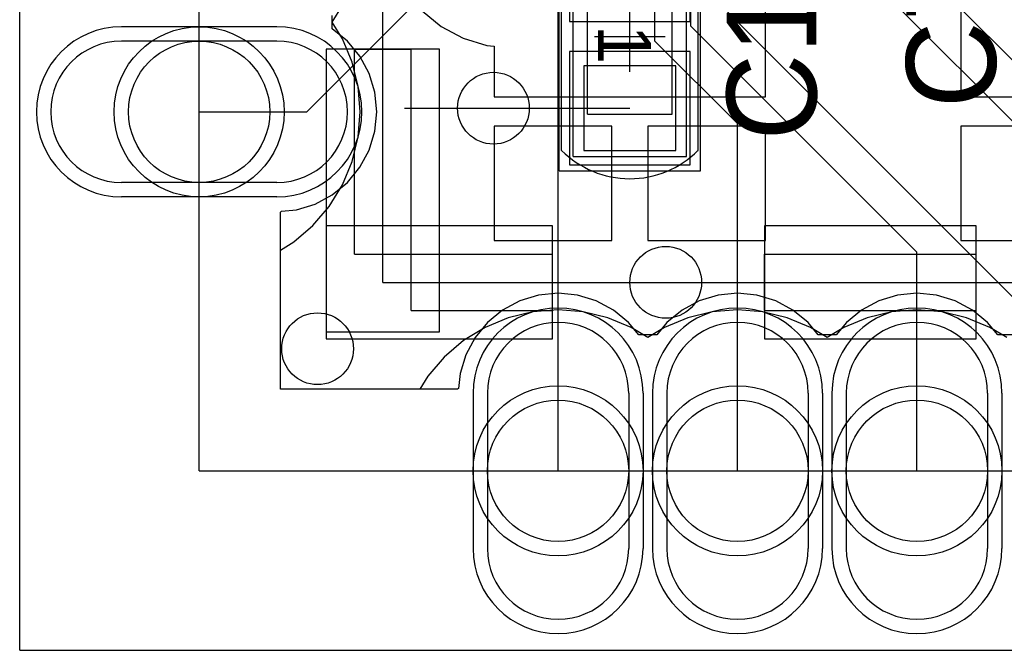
# Model space of a CAD drawing. Extents: x 772.1 to 790.6, y 469.2 to 502.5.
# Tile 1 of 14: x 772.1 to 779.1, y 469.2 to 473.7. Entities that reach past the tile are written whole.
import ezdxf

# ---------------------------------------------------------------- set-up
doc = ezdxf.new("R2010")
doc.units = 0
doc.layers.get('0').update_dxf_attribs({"linetype": 'CONTINUOUS'})
for name, color, linetype in [('BOTTOMLAYER', 5, 'CONTINUOUS'), ('BOTTOMSOLDER', 6, 'CONTINUOUS'), ('KEEPOUTLAYER', 6, 'CONTINUOUS'), ('MECHANICAL1', 6, 'CONTINUOUS'), ('MECHANICAL15', 56, 'CONTINUOUS'), ('MECHANICAL16', 56, 'CONTINUOUS'), ('MECHANICAL2', 216, 'CONTINUOUS'), ('MIDLAYER1', 16, 'CONTINUOUS'), ('MIDLAYER2', 76, 'CONTINUOUS'), ('MULTILAYER', 9, 'CONTINUOUS'), ('TOPLAYER', 1, 'CONTINUOUS'), ('TOPOVERLAY', 2, 'CONTINUOUS'), ('TOPPASTE', 8, 'CONTINUOUS'), ('TOPSOLDER', 216, 'CONTINUOUS')]:
    doc.layers.add(name, color=color, linetype=linetype)

# ---------------------------------------------------------------- blocks, each defined once
blk = doc.blocks.new('HOLE0_7_2_1X1_1_24')
at = {"layer": 'BOTTOMLAYER'}
for p, q in [((0.549999, 0.499999), (-0.549999, 0.499999)), ((0.549999, -0.499999), (-0.549999, -0.499999))]:
    blk.add_line(p, q, dxfattribs=at)
for centre, start, end in [((-0.549999, 0), 90, -90), ((0.549999, 0), -90, 90)]:
    blk.add_arc(centre, 0.5, start, end, dxfattribs=at)
at = {"layer": 'BOTTOMSOLDER'}
for p, q in [((0.549999, 0.601599), (-0.549999, 0.601599)), ((0.549999, -0.601599), (-0.549999, -0.601599))]:
    blk.add_line(p, q, dxfattribs=at)
for centre, start, end in [((-0.549999, 0), 90, -90), ((0.549999, 0), -90, 90)]:
    blk.add_arc(centre, 0.6016, start, end, dxfattribs=at)
at = {"layer": 'MIDLAYER1'}
for p, q in [((0.549999, 0.499999), (-0.549999, 0.499999)), ((0.549999, -0.499999), (-0.549999, -0.499999))]:
    blk.add_line(p, q, dxfattribs=at)
for centre, start, end in [((-0.549999, 0), 90, -90), ((0.549999, 0), -90, 90)]:
    blk.add_arc(centre, 0.5, start, end, dxfattribs=at)
at = {"layer": 'MIDLAYER2'}
for p, q in [((0.549999, 0.499999), (-0.549999, 0.499999)), ((0.549999, -0.499999), (-0.549999, -0.499999))]:
    blk.add_line(p, q, dxfattribs=at)
for centre, start, end in [((-0.549999, 0), 90, -90), ((0.549999, 0), -90, 90)]:
    blk.add_arc(centre, 0.5, start, end, dxfattribs=at)
at = {"layer": 'MULTILAYER'}
blk.add_circle((0, 0), 0.5, dxfattribs=at)
at = {"layer": 'TOPLAYER'}
blk.add_circle((0, 0), 0.5, dxfattribs=at)
at = {"layer": 'TOPSOLDER'}
blk.add_circle((0, 0), 0.6016, dxfattribs=at)
blk = doc.blocks.new('HOLE0_7_2_1X1_1_25')
at = {"layer": 'BOTTOMLAYER'}
for p, q in [((0.549999, 0.499999), (-0.549999, 0.499999)), ((0.549999, -0.499999), (-0.549999, -0.499999))]:
    blk.add_line(p, q, dxfattribs=at)
for centre, start, end in [((-0.549999, 0), 90, -90), ((0.549999, 0), -90, 90)]:
    blk.add_arc(centre, 0.5, start, end, dxfattribs=at)
at = {"layer": 'BOTTOMSOLDER'}
for p, q in [((0.549999, 0.601599), (-0.549999, 0.601599)), ((0.549999, -0.601599), (-0.549999, -0.601599))]:
    blk.add_line(p, q, dxfattribs=at)
for centre, start, end in [((-0.549999, 0), 90, -90), ((0.549999, 0), -90, 90)]:
    blk.add_arc(centre, 0.6016, start, end, dxfattribs=at)
at = {"layer": 'MIDLAYER1'}
for p, q in [((0.549999, 0.499999), (-0.549999, 0.499999)), ((0.549999, -0.499999), (-0.549999, -0.499999))]:
    blk.add_line(p, q, dxfattribs=at)
for centre, start, end in [((-0.549999, 0), 90, -90), ((0.549999, 0), -90, 90)]:
    blk.add_arc(centre, 0.5, start, end, dxfattribs=at)
at = {"layer": 'MIDLAYER2'}
for p, q in [((0.549999, 0.499999), (-0.549999, 0.499999)), ((0.549999, -0.499999), (-0.549999, -0.499999))]:
    blk.add_line(p, q, dxfattribs=at)
for centre, start, end in [((-0.549999, 0), 90, -90), ((0.549999, 0), -90, 90)]:
    blk.add_arc(centre, 0.5, start, end, dxfattribs=at)
at = {"layer": 'MULTILAYER'}
blk.add_circle((0, 0), 0.5, dxfattribs=at)
at = {"layer": 'TOPLAYER'}
blk.add_circle((0, 0), 0.5, dxfattribs=at)
at = {"layer": 'TOPSOLDER'}
blk.add_circle((0, 0), 0.6016, dxfattribs=at)
blk = doc.blocks.new('HOLE0_7_2_1X1_1_26')
at = {"layer": 'BOTTOMLAYER'}
for p, q in [((0.549999, 0.499999), (-0.549999, 0.499999)), ((0.549999, -0.499999), (-0.549999, -0.499999))]:
    blk.add_line(p, q, dxfattribs=at)
for centre, start, end in [((-0.549999, 0), 90, -90), ((0.549999, 0), -90, 90)]:
    blk.add_arc(centre, 0.5, start, end, dxfattribs=at)
at = {"layer": 'BOTTOMSOLDER'}
for p, q in [((0.549999, 0.601599), (-0.549999, 0.601599)), ((0.549999, -0.601599), (-0.549999, -0.601599))]:
    blk.add_line(p, q, dxfattribs=at)
for centre, start, end in [((-0.549999, 0), 90, -90), ((0.549999, 0), -90, 90)]:
    blk.add_arc(centre, 0.6016, start, end, dxfattribs=at)
at = {"layer": 'MIDLAYER1'}
for p, q in [((0.549999, 0.499999), (-0.549999, 0.499999)), ((0.549999, -0.499999), (-0.549999, -0.499999))]:
    blk.add_line(p, q, dxfattribs=at)
for centre, start, end in [((-0.549999, 0), 90, -90), ((0.549999, 0), -90, 90)]:
    blk.add_arc(centre, 0.5, start, end, dxfattribs=at)
at = {"layer": 'MIDLAYER2'}
for p, q in [((0.549999, 0.499999), (-0.549999, 0.499999)), ((0.549999, -0.499999), (-0.549999, -0.499999))]:
    blk.add_line(p, q, dxfattribs=at)
for centre, start, end in [((-0.549999, 0), 90, -90), ((0.549999, 0), -90, 90)]:
    blk.add_arc(centre, 0.5, start, end, dxfattribs=at)
at = {"layer": 'MULTILAYER'}
blk.add_circle((0, 0), 0.5, dxfattribs=at)
at = {"layer": 'TOPLAYER'}
blk.add_circle((0, 0), 0.5, dxfattribs=at)
at = {"layer": 'TOPSOLDER'}
blk.add_circle((0, 0), 0.6016, dxfattribs=at)
blk = doc.blocks.new('HOLE0_7_2_1X1_1_27')
at = {"layer": 'BOTTOMLAYER'}
for p, q in [((0.549999, 0.499999), (-0.549999, 0.499999)), ((0.549999, -0.499999), (-0.549999, -0.499999))]:
    blk.add_line(p, q, dxfattribs=at)
for centre, start, end in [((-0.549999, 0), 90, -90), ((0.549999, 0), -90, 90)]:
    blk.add_arc(centre, 0.5, start, end, dxfattribs=at)
at = {"layer": 'BOTTOMSOLDER'}
for p, q in [((0.549999, 0.601599), (-0.549999, 0.601599)), ((0.549999, -0.601599), (-0.549999, -0.601599))]:
    blk.add_line(p, q, dxfattribs=at)
for centre, start, end in [((-0.549999, 0), 90, -90), ((0.549999, 0), -90, 90)]:
    blk.add_arc(centre, 0.6016, start, end, dxfattribs=at)
at = {"layer": 'MIDLAYER1'}
for p, q in [((0.549999, 0.499999), (-0.549999, 0.499999)), ((0.549999, -0.499999), (-0.549999, -0.499999))]:
    blk.add_line(p, q, dxfattribs=at)
for centre, start, end in [((-0.549999, 0), 90, -90), ((0.549999, 0), -90, 90)]:
    blk.add_arc(centre, 0.5, start, end, dxfattribs=at)
at = {"layer": 'MIDLAYER2'}
for p, q in [((0.549999, 0.499999), (-0.549999, 0.499999)), ((0.549999, -0.499999), (-0.549999, -0.499999))]:
    blk.add_line(p, q, dxfattribs=at)
for centre, start, end in [((-0.549999, 0), 90, -90), ((0.549999, 0), -90, 90)]:
    blk.add_arc(centre, 0.5, start, end, dxfattribs=at)
at = {"layer": 'MULTILAYER'}
blk.add_circle((0, 0), 0.5, dxfattribs=at)
at = {"layer": 'TOPLAYER'}
blk.add_circle((0, 0), 0.5, dxfattribs=at)
at = {"layer": 'TOPSOLDER'}
blk.add_circle((0, 0), 0.6016, dxfattribs=at)
blk = doc.blocks.new('0402C_39')
at = {"layer": 'MECHANICAL15'}
for p, q in [((0.850001, 0.399999), (-0.850001, 0.399999)), ((-0.850001, -0.399999), (-0.850001, 0.399999)), ((0.850001, -0.399999), (0.850001, 0.399999)), ((0.850001, -0.399999), (-0.850001, -0.399999))]:
    blk.add_line(p, q, dxfattribs=at)
at = {"layer": 'MECHANICAL16'}
for p, q in [((0.950001, 0.499999), (-0.950001, 0.499999)), ((-0.950001, -0.499999), (-0.950001, 0.499999)), ((0.950001, -0.499999), (0.950001, 0.499999)), ((0.549999, 0.299999), (-0.549999, 0.299999)), ((-0.549999, -0.299999), (-0.549999, 0.299999)), ((0.549999, -0.299999), (0.549999, 0.299999)), ((0, -0.249999), (0, 0.249999)), ((0.249999, 0), (-0.249999, 0)), ((0.549999, -0.299999), (-0.549999, -0.299999)), ((0.950001, -0.499999), (-0.950001, -0.499999))]:
    blk.add_line(p, q, dxfattribs=at)
at = {"layer": 'TOPLAYER'}
for p, q in [((-0.208001, 0.325001), (-0.807999, 0.325001)), ((-0.807999, 0.325001), (-0.807999, -0.325001)), ((-0.208001, -0.325001), (-0.208001, 0.325001)), ((0.807999, 0.325001), (0.208001, 0.325001)), ((0.208001, 0.325001), (0.208001, -0.325001)), ((0.807999, -0.325001), (0.807999, 0.325001)), ((-0.807999, -0.325001), (-0.208001, -0.325001)), ((0.208001, -0.325001), (0.807999, -0.325001))]:
    blk.add_line(p, q, dxfattribs=at)
at = {"layer": 'TOPOVERLAY'}
for p, q in [((-0.807319, 0.481546), (-0.806265, 0.4826)), ((0.806265, 0.4826), (-0.806265, 0.4826)), ((0.807316, 0.481548), (0.806265, 0.4826)), ((0.806262, -0.4826), (-0.806262, -0.4826))]:
    blk.add_line(p, q, dxfattribs=at)
for centre, radius, start, end in [((-0.325768, -0.000003), 0.68101, -224.999816, -134.875), ((0.325765, -0.000003), 0.681015, -45.125, 44.999816)]:
    blk.add_arc(centre, radius, start, end, dxfattribs=at)
at = {"layer": 'TOPPASTE'}
for p, q in [((-0.208001, 0.325001), (-0.807999, 0.325001)), ((-0.807999, 0.325001), (-0.807999, -0.325001)), ((-0.208001, -0.325001), (-0.208001, 0.325001)), ((0.807999, 0.325001), (0.208001, 0.325001)), ((0.208001, 0.325001), (0.208001, -0.325001)), ((0.807999, -0.325001), (0.807999, 0.325001)), ((-0.807999, -0.325001), (-0.208001, -0.325001)), ((0.208001, -0.325001), (0.807999, -0.325001))]:
    blk.add_line(p, q, dxfattribs=at)
at = {"layer": 'TOPSOLDER'}
for p, q in [((-0.106401, 0.426601), (-0.909599, 0.426601)), ((-0.909599, 0.426601), (-0.909599, -0.426601)), ((-0.106401, -0.426601), (-0.106401, 0.426601)), ((0.909599, 0.426601), (0.106401, 0.426601)), ((0.106401, 0.426601), (0.106401, -0.426601)), ((0.909599, -0.426601), (0.909599, 0.426601)), ((-0.909599, -0.426601), (-0.106401, -0.426601)), ((0.106401, -0.426601), (0.909599, -0.426601))]:
    blk.add_line(p, q, dxfattribs=at)
at = {"layer": 'MECHANICAL15'}
blk.add_text('1', height=0.375001, dxfattribs=at).set_placement((-0.082133, -0.22496))

msp = doc.modelspace()

# ---------------------------------------------------------------- linework, layer by layer
at = {"layer": 'BOTTOMLAYER'}
for p, q in [((776.8336, 473.630191), (776.8336, 475.1324)), ((776.5796, 473.524981), (776.5796, 474.5228)), ((777.5956, 474.472), (780.9738, 471.0938)), ((777.9766, 474.5228), (780.4404, 472.059)), ((775.8938, 470.4842), (775.8938, 474.0402)), ((774.1158, 473.0242), (775.0556, 473.964)), ((777.0876, 473.7354), (779.7038, 471.1192)), ((776.8336, 473.630191), (778.4338, 472.029991)), ((776.5796, 473.524981), (777.1638, 472.940781)), ((773.3538, 473.0242), (774.065, 473.0242)), ((773.3538, 473.0242), (774.1158, 473.0242)), ((777.1638, 470.4842), (777.1638, 472.940781)), ((778.4338, 470.4842), (778.4338, 472.029991))]:
    msp.add_line(p, q, dxfattribs=at)
for centre in [(775.4366, 473.0496), (776.6558, 471.817398), (774.192, 471.3478)]:
    msp.add_circle(centre, 0.254, dxfattribs=at)
at = {"layer": 'KEEPOUTLAYER'}
for q in [(773.3538, 472.313), (775.1826, 470.4842)]:
    msp.add_line((773.3538, 470.4842), q, dxfattribs=at)
at = {"layer": 'MECHANICAL1'}
for p, q in [((772.0838, 469.2142), (772.0838, 484.1494)), ((773.3538, 470.4842), (773.3538, 484.1494)), ((773.3538, 470.4842), (789.353801, 470.4842)), ((772.0838, 469.2142), (790.623801, 469.2142))]:
    msp.add_line(p, q, dxfattribs=at)
at = {"layer": 'MECHANICAL2'}
for p, q in [((774.6538, 471.817398), (774.6538, 488.317408)), ((774.4538, 473.4674), (774.8538, 473.4674)), ((774.4538, 472.017397), (774.4538, 473.4674)), ((774.8538, 471.617398), (774.8538, 473.4674)), ((774.4538, 472.017397), (775.8538, 472.017397)), ((775.8538, 471.617398), (775.8538, 472.017397)), ((777.353802, 471.617398), (777.353802, 472.017397)), ((777.353802, 472.017397), (778.853802, 472.017397)), ((778.853802, 471.617398), (778.853802, 472.017397)), ((774.6538, 471.817398), (788.053806, 471.817398)), ((774.8538, 471.617398), (775.8538, 471.617398)), ((777.353802, 471.617398), (778.853802, 471.617398))]:
    msp.add_line(p, q, dxfattribs=at)
at = {"layer": 'MIDLAYER1'}
for p, q in [((774.296371, 473.61172), (774.296371, 473.70668)), ((774.403445, 473.523843), (774.296371, 473.61172)), ((774.491321, 473.416767), (774.403445, 473.523843)), ((774.556617, 473.294606), (774.491321, 473.416767)), ((774.596828, 473.162051), (774.556617, 473.294606)), ((774.610404, 473.0242), (774.596828, 473.162051)), ((774.596828, 472.886349), (774.610404, 473.0242)), ((774.556617, 472.753794), (774.596828, 472.886349)), ((774.491321, 472.631633), (774.556617, 472.753794)), ((774.403445, 472.524557), (774.491321, 472.631633)), ((774.296369, 472.43668), (774.403445, 472.524557)), ((774.174207, 472.371384), (774.296369, 472.43668)), ((773.930233, 472.312997), (773.936433, 472.32081)), ((773.930233, 471.060633), (773.930233, 472.312997)), ((773.936433, 472.32081), (774.041652, 472.331174)), ((774.041652, 472.331174), (774.174207, 472.371384)), ((775.623394, 471.687017), (775.501233, 471.621721)), ((775.755949, 471.727228), (775.623394, 471.687017)), ((775.8938, 471.740804), (775.755949, 471.727228)), ((776.031651, 471.727228), (775.8938, 471.740804)), ((776.164206, 471.687017), (776.031651, 471.727228)), ((776.286367, 471.621721), (776.164206, 471.687017)), ((776.893394, 471.687017), (776.771233, 471.621721)), ((777.025949, 471.727228), (776.893394, 471.687017)), ((777.1638, 471.740804), (777.025949, 471.727228)), ((777.301651, 471.727228), (777.1638, 471.740804)), ((777.434206, 471.687017), (777.301651, 471.727228)), ((777.556367, 471.621721), (777.434206, 471.687017)), ((778.163394, 471.687017), (778.041233, 471.621721)), ((778.295949, 471.727228), (778.163394, 471.687017)), ((778.4338, 471.740804), (778.295949, 471.727228)), ((778.571651, 471.727228), (778.4338, 471.740804)), ((778.704206, 471.687017), (778.571651, 471.727228)), ((778.826367, 471.621721), (778.704206, 471.687017)), ((775.501233, 471.621721), (775.394157, 471.533845)), ((776.393443, 471.533845), (776.286367, 471.621721)), ((776.771233, 471.621721), (776.664157, 471.533845)), ((777.663443, 471.533845), (777.556367, 471.621721)), ((778.041233, 471.621721), (777.934157, 471.533845)), ((778.933443, 471.533845), (778.826367, 471.621721)), ((775.394157, 471.533845), (775.30628, 471.426769)), ((776.4653, 471.446288), (776.393443, 471.533845)), ((776.664157, 471.533845), (776.5923, 471.446288)), ((777.7353, 471.446288), (777.663443, 471.533845)), ((777.934157, 471.533845), (777.8623, 471.446288)), ((779.0053, 471.446288), (778.933443, 471.533845)), ((775.30628, 471.426769), (775.240984, 471.304607)), ((776.5923, 471.446288), (776.4653, 471.446288)), ((777.8623, 471.446288), (777.7353, 471.446288)), ((779.1323, 471.446288), (779.0053, 471.446288)), ((775.240984, 471.304607), (775.200774, 471.172052)), ((775.200774, 471.172052), (775.19041, 471.066833)), ((775.182597, 471.060633), (773.930233, 471.060633)), ((775.19041, 471.066833), (775.182597, 471.060633))]:
    msp.add_line(p, q, dxfattribs=at)
for centre in [(775.4366, 473.0496), (776.6558, 471.817398), (774.192, 471.3478)]:
    msp.add_circle(centre, 0.254, dxfattribs=at)
at = {"layer": 'MIDLAYER2'}
for p, q in [((774.296371, 473.61172), (774.296371, 473.70668)), ((774.403445, 473.523843), (774.296371, 473.61172)), ((774.491321, 473.416767), (774.403445, 473.523843)), ((774.556617, 473.294606), (774.491321, 473.416767)), ((774.596828, 473.162051), (774.556617, 473.294606)), ((774.610404, 473.0242), (774.596828, 473.162051)), ((774.596828, 472.886349), (774.610404, 473.0242)), ((774.556617, 472.753794), (774.596828, 472.886349)), ((774.491321, 472.631633), (774.556617, 472.753794)), ((774.403445, 472.524557), (774.491321, 472.631633)), ((774.296369, 472.43668), (774.403445, 472.524557)), ((774.174207, 472.371384), (774.296369, 472.43668)), ((773.930233, 472.312997), (773.936433, 472.32081)), ((773.930233, 471.060633), (773.930233, 472.312997)), ((773.936433, 472.32081), (774.041652, 472.331174)), ((774.041652, 472.331174), (774.174207, 472.371384)), ((775.623394, 471.687017), (775.501233, 471.621721)), ((775.755949, 471.727228), (775.623394, 471.687017)), ((775.8938, 471.740804), (775.755949, 471.727228)), ((776.031651, 471.727228), (775.8938, 471.740804)), ((776.164206, 471.687017), (776.031651, 471.727228)), ((776.286367, 471.621721), (776.164206, 471.687017)), ((776.893394, 471.687017), (776.771233, 471.621721)), ((777.025949, 471.727228), (776.893394, 471.687017)), ((777.1638, 471.740804), (777.025949, 471.727228)), ((777.301651, 471.727228), (777.1638, 471.740804)), ((777.434206, 471.687017), (777.301651, 471.727228)), ((777.556367, 471.621721), (777.434206, 471.687017)), ((778.163394, 471.687017), (778.041233, 471.621721)), ((778.295949, 471.727228), (778.163394, 471.687017)), ((778.4338, 471.740804), (778.295949, 471.727228)), ((778.571651, 471.727228), (778.4338, 471.740804)), ((778.704206, 471.687017), (778.571651, 471.727228)), ((778.826367, 471.621721), (778.704206, 471.687017)), ((775.501233, 471.621721), (775.394157, 471.533845)), ((776.393443, 471.533845), (776.286367, 471.621721)), ((776.771233, 471.621721), (776.664157, 471.533845)), ((777.663443, 471.533845), (777.556367, 471.621721)), ((778.041233, 471.621721), (777.934157, 471.533845)), ((778.933443, 471.533845), (778.826367, 471.621721)), ((775.394157, 471.533845), (775.30628, 471.426769)), ((776.4653, 471.446288), (776.393443, 471.533845)), ((776.664157, 471.533845), (776.5923, 471.446288)), ((777.7353, 471.446288), (777.663443, 471.533845)), ((777.934157, 471.533845), (777.8623, 471.446288)), ((779.0053, 471.446288), (778.933443, 471.533845)), ((775.30628, 471.426769), (775.240984, 471.304607)), ((776.5923, 471.446288), (776.4653, 471.446288)), ((777.8623, 471.446288), (777.7353, 471.446288)), ((779.1323, 471.446288), (779.0053, 471.446288)), ((775.240984, 471.304607), (775.200774, 471.172052)), ((775.200774, 471.172052), (775.19041, 471.066833)), ((775.182597, 471.060633), (773.930233, 471.060633)), ((775.19041, 471.066833), (775.182597, 471.060633))]:
    msp.add_line(p, q, dxfattribs=at)
for centre in [(775.4366, 473.0496), (776.6558, 471.817398), (774.192, 471.3478)]:
    msp.add_circle(centre, 0.254, dxfattribs=at)
at = {"layer": 'MULTILAYER'}
for centre in [(775.4366, 473.0496), (776.6558, 471.817398), (774.192, 471.3478)]:
    msp.add_circle(centre, 0.254, dxfattribs=at)
at = {"layer": 'TOPLAYER'}
for p, q in [((778.743799, 473.91607), (778.743799, 473.130601)), ((777.361801, 473.130601), (777.361801, 473.852517)), ((774.29583, 473.6592), (774.36822, 473.777328)), ((774.93194, 473.73874), (775.067307, 473.627646)), ((774.36822, 473.541072), (774.29583, 473.6592)), ((775.067307, 473.627646), (775.221749, 473.545096)), ((774.436587, 473.376018), (774.36822, 473.541072)), ((775.221749, 473.545096), (775.389326, 473.494263)), ((775.053802, 473.467397), (774.253803, 473.467397)), ((774.253803, 473.467397), (774.253803, 471.467396)), ((775.053802, 471.467396), (775.053802, 473.467397)), ((775.389326, 473.494263), (775.441799, 473.489094)), ((775.441799, 473.489094), (775.441799, 473.130601)), ((774.478294, 473.202302), (774.436587, 473.376018)), ((774.492309, 473.0242), (774.478294, 473.202302)), ((775.441799, 473.130601), (775.441799, 473.13055)), ((775.441799, 473.13055), (777.361801, 473.13055)), ((777.361801, 473.13055), (777.361801, 473.130601)), ((778.743799, 473.130601), (778.743799, 473.13055)), ((778.743799, 473.13055), (779.704054, 473.13055)), ((774.478294, 472.846098), (774.492309, 473.0242)), ((774.8062, 473.0496), (775.4366, 473.0496)), ((775.4366, 473.0496), (776.4018, 473.0496)), ((776.2748, 472.9226), (775.441799, 472.9226)), ((775.441799, 472.9226), (775.441799, 472.114601)), ((776.2748, 472.114601), (776.2748, 472.9226)), ((777.361801, 472.9226), (776.5288, 472.9226)), ((776.5288, 472.9226), (776.5288, 472.114601)), ((777.361801, 472.114601), (777.361801, 472.9226)), ((779.5768, 472.9226), (778.743799, 472.9226)), ((778.743799, 472.9226), (778.743799, 472.114601)), ((774.436587, 472.672382), (774.478294, 472.846098)), ((774.36822, 472.507328), (774.436587, 472.672382)), ((774.274873, 472.355001), (774.36822, 472.507328)), ((774.158848, 472.219152), (774.274873, 472.355001)), ((774.022999, 472.103127), (774.158848, 472.219152)), ((775.853798, 472.217394), (774.253806, 472.217394)), ((774.253806, 472.217394), (774.253806, 471.417396)), ((775.853798, 471.417396), (775.853798, 472.217394)), ((778.853799, 472.217394), (777.353807, 472.217394)), ((777.353807, 472.217394), (777.353807, 471.417396)), ((778.853799, 471.417396), (778.853799, 472.217394)), ((773.930233, 472.04628), (774.022999, 472.103127)), ((775.441799, 472.114601), (776.2748, 472.114601)), ((776.5288, 472.114601), (777.361801, 472.114601)), ((778.743799, 472.114601), (779.5768, 472.114601)), ((773.930233, 471.060633), (773.930233, 472.04628)), ((775.8938, 471.622709), (775.715698, 471.608694)), ((776.071902, 471.608694), (775.8938, 471.622709)), ((777.1638, 471.622709), (776.985698, 471.608694)), ((777.341902, 471.608694), (777.1638, 471.622709)), ((778.4338, 471.622709), (778.255698, 471.608694)), ((778.611902, 471.608694), (778.4338, 471.622709)), ((775.541982, 471.566987), (775.376928, 471.49862)), ((775.715698, 471.608694), (775.541982, 471.566987)), ((776.245618, 471.566987), (776.071902, 471.608694)), ((776.410672, 471.49862), (776.245618, 471.566987)), ((776.811982, 471.566987), (776.646928, 471.49862)), ((776.985698, 471.608694), (776.811982, 471.566987)), ((777.515618, 471.566987), (777.341902, 471.608694)), ((777.680672, 471.49862), (777.515618, 471.566987)), ((778.081982, 471.566987), (777.916928, 471.49862)), ((778.255698, 471.608694), (778.081982, 471.566987)), ((778.785618, 471.566987), (778.611902, 471.608694)), ((778.950672, 471.49862), (778.785618, 471.566987)), ((775.376928, 471.49862), (775.224601, 471.405273)), ((776.5288, 471.42623), (776.410672, 471.49862)), ((776.646928, 471.49862), (776.5288, 471.42623)), ((777.7988, 471.42623), (777.680672, 471.49862)), ((777.916928, 471.49862), (777.7988, 471.42623)), ((779.0688, 471.42623), (778.950672, 471.49862)), ((774.253803, 471.467396), (775.053802, 471.467396)), ((774.253806, 471.417396), (775.853798, 471.417396)), ((777.353807, 471.417396), (778.853799, 471.417396)), ((775.224601, 471.405273), (775.088752, 471.289248)), ((775.088752, 471.289248), (774.972727, 471.153399)), ((774.972727, 471.153399), (774.91588, 471.060633)), ((774.91588, 471.060633), (773.930233, 471.060633))]:
    msp.add_line(p, q, dxfattribs=at)
for centre in [(775.4366, 473.0496), (776.6558, 471.817398), (774.192, 471.3478)]:
    msp.add_circle(centre, 0.254, dxfattribs=at)
at = {"layer": 'TOPOVERLAY'}
msp.add_line((776.1478, 471.817398), (776.890796, 471.817393), dxfattribs=at)
at = {"layer": 'TOPPASTE'}
for p, q in [((775.053802, 473.467397), (774.253803, 473.467397)), ((774.253803, 473.467397), (774.253803, 471.467396)), ((775.053802, 471.467396), (775.053802, 473.467397)), ((775.853798, 472.217394), (774.253806, 472.217394)), ((774.253806, 472.217394), (774.253806, 471.417396)), ((775.853798, 471.417396), (775.853798, 472.217394)), ((778.853799, 472.217394), (777.353807, 472.217394)), ((777.353807, 472.217394), (777.353807, 471.417396)), ((778.853799, 471.417396), (778.853799, 472.217394)), ((774.253803, 471.467396), (775.053802, 471.467396)), ((774.253806, 471.417396), (775.853798, 471.417396)), ((777.353807, 471.417396), (778.853799, 471.417396))]:
    msp.add_line(p, q, dxfattribs=at)
at = {"layer": 'TOPSOLDER'}
for p, q in [((775.053802, 473.467397), (774.253803, 473.467397)), ((774.253803, 473.467397), (774.253803, 471.467396)), ((775.053802, 471.467396), (775.053802, 473.467397)), ((775.853798, 472.217394), (774.253806, 472.217394)), ((774.253806, 472.217394), (774.253806, 471.417396)), ((775.853798, 471.417396), (775.853798, 472.217394)), ((778.853799, 472.217394), (777.353807, 472.217394)), ((777.353807, 472.217394), (777.353807, 471.417396)), ((778.853799, 471.417396), (778.853799, 472.217394)), ((774.253803, 471.467396), (775.053802, 471.467396)), ((774.253806, 471.417396), (775.853798, 471.417396)), ((777.353807, 471.417396), (778.853799, 471.417396))]:
    msp.add_line(p, q, dxfattribs=at)

# ---------------------------------------------------------------- block references
for name, p, rotation in [('0402C_39', (776.4018, 473.5576), 270), ('HOLE0_7_2_1X1_1_26', (775.8938, 470.4842), 90), ('HOLE0_7_2_1X1_1_25', (777.1638, 470.4842), 90), ('HOLE0_7_2_1X1_1_24', (778.4338, 470.4842), 90)]:
    msp.add_blockref(name, p, dxfattribs=dict(rotation=rotation))
msp.add_blockref('HOLE0_7_2_1X1_1_27', (773.3538, 473.0242))

# ---------------------------------------------------------------- texts
at = {"layer": 'TOPOVERLAY'}
for s, p in [('C16', (777.7226, 472.821)), ('C7', (778.9926, 473.0496))]:
    msp.add_text(s, height=0.635, rotation=90, dxfattribs=at).set_placement(p)

doc.saveas('drawing.dxf')
